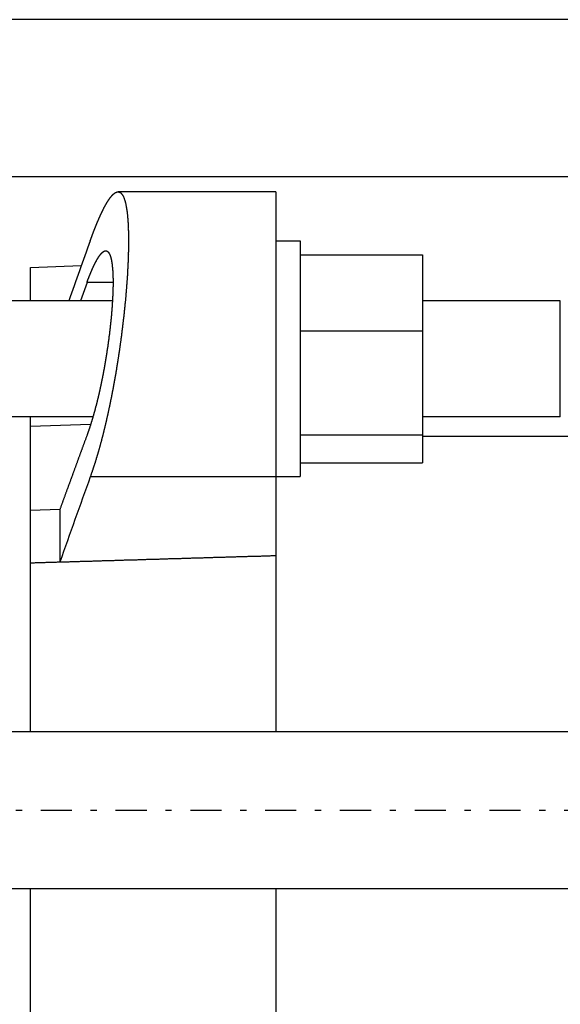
# Model space of a CAD drawing. Header units: millimetres. Extents: x 20 to 566, y 106 to 300.
# Tile 8 of 14: x 371 to 426, y 184 to 284. Entities that reach past the tile are written whole.
import ezdxf

# ---------------------------------------------------------------- set-up
doc = ezdxf.new("R2010")
doc.units = ezdxf.units.MM
doc.header["$MEASUREMENT"] = 0
doc.linetypes.add('DASH-DOT', pattern=[7.62, 3.175, -1.905, 0.635, -1.905])
doc.layers.add('16', color=7, linetype='Continuous')
doc.layers.add('4', color=7, linetype='Continuous')

msp = doc.modelspace()

# ---------------------------------------------------------------- linework, layer by layer
at = {"color": 7, "linetype": 'Continuous', "lineweight": 30}
for p, q in [((462.56, 283.83), (335.66, 283.83)), ((462.56, 267.83), (335.66, 267.83)), ((372.11, 255.21), (372.11, 258.58)), ((380.47, 255.21), (317.11, 255.21)), ((426.11, 255.21), (412.06, 255.21)), ((426.11, 243.37), (426.11, 255.21)), ((378.48, 243.37), (317.11, 243.37)), ((426.11, 243.37), (412.06, 243.37)), ((397.11, 229.22), (397.11, 211.33)), ((372.11, 211.33), (372.11, 228.48)), ((335.66, 211.33), (462.56, 211.33)), ((335.66, 195.33), (462.56, 195.33)), ((372.11, 148.08), (372.11, 195.33)), ((397.11, 195.33), (397.11, 147.08))]:
    msp.add_line(p, q, dxfattribs=at)
at = {"layer": '16', "color": 7, "linetype": 'Continuous', "lineweight": 30}
for p, q in [((397.11, 266.29), (381.04, 266.29)), ((397.11, 266.29), (397.11, 229.22)), ((397.11, 261.29), (399.61, 261.29)), ((399.61, 261.29), (399.61, 237.29)), ((399.61, 259.89), (412.06, 259.89)), ((412.06, 259.89), (412.06, 238.69)), ((372.11, 258.58), (377.3, 258.78)), ((377.88, 257.07), (377.2, 255.21)), ((380.53, 257.07), (377.88, 257.07)), ((399.61, 252.13), (412.06, 252.13)), ((372.11, 228.48), (372.11, 243.37)), ((378.25, 242.61), (372.11, 242.39)), ((399.61, 241.53), (412.06, 241.53)), ((474.11, 241.38), (412.06, 241.38)), ((399.61, 238.69), (412.06, 238.69)), ((397.11, 237.27), (378.21, 237.27)), ((397.11, 237.29), (399.61, 237.29)), ((375.11, 233.94), (372.11, 233.83)), ((375.11, 233.94), (375.11, 228.59)), ((375.11, 228.59), (372.11, 228.48))]:
    msp.add_line(p, q, dxfattribs=at)
for centre, radius, start, end in [((2218.34, -401.46), 1955.85, 160.19224, 160.38209), ((1984.45, -341.71), 1707.4, 160.17799, 160.48725)]:
    msp.add_arc(centre, radius, start, end, dxfattribs=at)
for points, start_tangent, end_tangent in [([(378.21, 261.31), (378.22, 261.34), (378.23, 261.37), (378.24, 261.4), (378.25, 261.42), (378.26, 261.45), (378.27, 261.48), (378.28, 261.51), (378.29, 261.54), (378.3, 261.57), (378.32, 261.6), (378.33, 261.63), (378.34, 261.65), (378.35, 261.68), (378.36, 261.71), (378.37, 261.74), (378.38, 261.77), (378.39, 261.8), (378.4, 261.83), (378.41, 261.86), (378.42, 261.88), (378.43, 261.91), (378.44, 261.94), (378.45, 261.97), (378.46, 262), (378.48, 262.03), (378.49, 262.06), (378.5, 262.08), (378.51, 262.11), (378.52, 262.14), (378.53, 262.17), (378.54, 262.2), (378.55, 262.23), (378.56, 262.26), (378.57, 262.28), (378.58, 262.31), (378.6, 262.34), (378.61, 262.37), (378.62, 262.4), (378.63, 262.43), (378.64, 262.46), (378.65, 262.48), (378.66, 262.51), (378.67, 262.54), (378.68, 262.57), (378.7, 262.6), (378.71, 262.63), (378.72, 262.65), (378.73, 262.68), (378.74, 262.71), (378.75, 262.74), (378.76, 262.77), (378.78, 262.8), (378.79, 262.82), (378.8, 262.85), (378.81, 262.88), (378.82, 262.91), (378.83, 262.94), (378.84, 262.97), (378.86, 262.99), (378.87, 263.02), (378.88, 263.05), (378.89, 263.08), (378.9, 263.11), (378.91, 263.14), (378.93, 263.16), (378.94, 263.19), (378.95, 263.22), (378.96, 263.25), (378.97, 263.28), (378.99, 263.31), (379, 263.33), (379.01, 263.36), (379.02, 263.39), (379.03, 263.42), (379.05, 263.45), (379.06, 263.47), (379.07, 263.5), (379.08, 263.53), (379.09, 263.56), (379.11, 263.59), (379.12, 263.61), (379.13, 263.64), (379.14, 263.67), (379.16, 263.7), (379.17, 263.73), (379.18, 263.75), (379.19, 263.78), (379.21, 263.81), (379.22, 263.84), (379.23, 263.87), (379.24, 263.89), (379.26, 263.92), (379.27, 263.95), (379.28, 263.98), (379.29, 264), (379.31, 264.03), (379.32, 264.06), (379.33, 264.09), (379.35, 264.12), (379.36, 264.14), (379.37, 264.17), (379.39, 264.2), (379.4, 264.23), (379.41, 264.25), (379.42, 264.28), (379.44, 264.31), (379.45, 264.34), (379.47, 264.36), (379.48, 264.39), (379.49, 264.42), (379.51, 264.45), (379.52, 264.47), (379.53, 264.5), (379.55, 264.53), (379.56, 264.55), (379.57, 264.58), (379.59, 264.61), (379.6, 264.64), (379.62, 264.66), (379.63, 264.69), (379.64, 264.72), (379.66, 264.74), (379.67, 264.77), (379.69, 264.8), (379.7, 264.83), (379.72, 264.85), (379.73, 264.88), (379.75, 264.91), (379.76, 264.93), (379.78, 264.96), (379.79, 264.99), (379.81, 265.01), (379.82, 265.04), (379.84, 265.07), (379.85, 265.09), (379.87, 265.12), (379.88, 265.15), (379.9, 265.17), (379.91, 265.2), (379.93, 265.22), (379.95, 265.25), (379.96, 265.28), (379.98, 265.3), (379.99, 265.33), (380.01, 265.35), (380.03, 265.38), (380.04, 265.41), (380.06, 265.43), (380.08, 265.46), (380.09, 265.48), (380.11, 265.51), (380.13, 265.53), (380.15, 265.56), (380.16, 265.58), (380.18, 265.61), (380.2, 265.63), (380.22, 265.66), (380.24, 265.68), (380.25, 265.71), (380.27, 265.73), (380.29, 265.75), (380.31, 265.78), (380.33, 265.8), (380.35, 265.83), (380.37, 265.85), (380.39, 265.87), (380.41, 265.9), (380.43, 265.92), (380.45, 265.94), (380.47, 265.96), (380.49, 265.98), (380.51, 266.01), (380.54, 266.03), (380.56, 266.05), (380.58, 266.07), (380.6, 266.09), (380.63, 266.11), (380.65, 266.13), (380.68, 266.15), (380.7, 266.16), (380.73, 266.18), (380.75, 266.2), (380.78, 266.21), (380.81, 266.23), (380.84, 266.24), (380.86, 266.25), (380.89, 266.26), (380.92, 266.27), (380.95, 266.28), (380.98, 266.28), (381.01, 266.29), (381.04, 266.29)], (0.04231, 0.117521), (0.125764, 0.003735)), ([(381.04, 266.29), (381.13, 266.27), (381.21, 266.24), (381.28, 266.2), (381.35, 266.16), (381.41, 266.1), (381.46, 266.03), (381.51, 265.96), (381.55, 265.88), (381.59, 265.81), (381.62, 265.73), (381.65, 265.65), (381.68, 265.57), (381.71, 265.49), (381.73, 265.41), (381.76, 265.33), (381.78, 265.25), (381.8, 265.17), (381.82, 265.08), (381.84, 265), (381.85, 264.92), (381.87, 264.84), (381.88, 264.75), (381.9, 264.67), (381.91, 264.59), (381.93, 264.5), (381.94, 264.42), (381.95, 264.34), (381.96, 264.25), (381.97, 264.17), (381.98, 264.08), (381.99, 264), (382, 263.92), (382.01, 263.83), (382.01, 263.75), (382.02, 263.66), (382.03, 263.58), (382.04, 263.49), (382.04, 263.41), (382.05, 263.33), (382.05, 263.24), (382.06, 263.16), (382.06, 263.07), (382.07, 262.99), (382.07, 262.9), (382.08, 262.82), (382.08, 262.73), (382.08, 262.65), (382.09, 262.57), (382.09, 262.48), (382.09, 262.4), (382.1, 262.31), (382.1, 262.23), (382.1, 262.14), (382.1, 262.06), (382.1, 261.97), (382.1, 261.89), (382.11, 261.81), (382.11, 261.72), (382.11, 261.64), (382.11, 261.55), (382.11, 261.47), (382.11, 261.38), (382.11, 261.3), (382.11, 261.21), (382.11, 261.13), (382.11, 261.04), (382.11, 260.96), (382.11, 260.88), (382.11, 260.79), (382.1, 260.71), (382.1, 260.62), (382.1, 260.54), (382.1, 260.45), (382.1, 260.37), (382.1, 260.28), (382.1, 260.2), (382.09, 260.11), (382.09, 260.03), (382.09, 259.95), (382.09, 259.86), (382.08, 259.78), (382.08, 259.69), (382.08, 259.61), (382.07, 259.52), (382.07, 259.44), (382.07, 259.35), (382.06, 259.27), (382.06, 259.18), (382.06, 259.1), (382.05, 259.02), (382.05, 258.93), (382.05, 258.85), (382.04, 258.76), (382.04, 258.68), (382.03, 258.59), (382.03, 258.51), (382.02, 258.42), (382.02, 258.34), (382.02, 258.26), (382.01, 258.17), (382.01, 258.09), (382, 258), (382, 257.92), (381.99, 257.83), (381.99, 257.75), (381.98, 257.67), (381.97, 257.58), (381.97, 257.5), (381.96, 257.41), (381.96, 257.33), (381.95, 257.24), (381.95, 257.16), (381.94, 257.07), (381.93, 256.99), (381.93, 256.91), (381.92, 256.82), (381.91, 256.74), (381.91, 256.65), (381.9, 256.57), (381.9, 256.48), (381.89, 256.4), (381.88, 256.32), (381.87, 256.23), (381.87, 256.15), (381.86, 256.06), (381.85, 255.98), (381.85, 255.89), (381.84, 255.81), (381.83, 255.73), (381.82, 255.64), (381.82, 255.56), (381.81, 255.47), (381.8, 255.39), (381.79, 255.31), (381.79, 255.22), (381.78, 255.14), (381.77, 255.05), (381.76, 254.97), (381.75, 254.88), (381.74, 254.8), (381.74, 254.72), (381.73, 254.63), (381.72, 254.55), (381.71, 254.46), (381.7, 254.38), (381.69, 254.3), (381.68, 254.21), (381.68, 254.13), (381.67, 254.04), (381.66, 253.96), (381.65, 253.88), (381.64, 253.79), (381.63, 253.71), (381.62, 253.62), (381.61, 253.54), (381.6, 253.46), (381.59, 253.37), (381.58, 253.29), (381.57, 253.2), (381.56, 253.12), (381.55, 253.04), (381.54, 252.95), (381.53, 252.87), (381.52, 252.78), (381.51, 252.7), (381.5, 252.62), (381.49, 252.53), (381.48, 252.45), (381.47, 252.36), (381.46, 252.28), (381.45, 252.2), (381.44, 252.11), (381.43, 252.03), (381.42, 251.94), (381.41, 251.86), (381.4, 251.78), (381.39, 251.69), (381.38, 251.61), (381.37, 251.53), (381.35, 251.44), (381.34, 251.36), (381.33, 251.27), (381.32, 251.19), (381.31, 251.11), (381.3, 251.02), (381.29, 250.94), (381.27, 250.86), (381.26, 250.77), (381.25, 250.69), (381.24, 250.6), (381.23, 250.52), (381.22, 250.44), (381.2, 250.35), (381.19, 250.27), (381.18, 250.19), (381.17, 250.1), (381.15, 250.02), (381.14, 249.93), (381.13, 249.85), (381.12, 249.77), (381.1, 249.68), (381.09, 249.6), (381.08, 249.52), (381.07, 249.43), (381.05, 249.35), (381.04, 249.27), (381.03, 249.18), (381.01, 249.1), (381, 249.02), (380.99, 248.93), (380.97, 248.85), (380.96, 248.77), (380.95, 248.68), (380.93, 248.6), (380.92, 248.51), (380.91, 248.43), (380.89, 248.35), (380.88, 248.26), (380.87, 248.18), (380.85, 248.1), (380.84, 248.01), (380.82, 247.93), (380.81, 247.85), (380.8, 247.76), (380.78, 247.68), (380.77, 247.6), (380.75, 247.51), (380.74, 247.43), (380.72, 247.35), (380.71, 247.26), (380.69, 247.18), (380.68, 247.1), (380.66, 247.01), (380.65, 246.93), (380.63, 246.85), (380.62, 246.77), (380.6, 246.68), (380.59, 246.6), (380.57, 246.52), (380.56, 246.43), (380.54, 246.35), (380.53, 246.27), (380.51, 246.18), (380.5, 246.1), (380.48, 246.02), (380.46, 245.93), (380.45, 245.85), (380.43, 245.77), (380.42, 245.69), (380.4, 245.6), (380.38, 245.52), (380.37, 245.44), (380.35, 245.35), (380.33, 245.27), (380.32, 245.19), (380.3, 245.1), (380.28, 245.02), (380.27, 244.94), (380.25, 244.86), (380.23, 244.77), (380.22, 244.69), (380.2, 244.61), (380.18, 244.52), (380.16, 244.44), (380.15, 244.36), (380.13, 244.28), (380.11, 244.19), (380.09, 244.11), (380.08, 244.03), (380.06, 243.95), (380.04, 243.86), (380.02, 243.78), (380, 243.7), (379.99, 243.62), (379.97, 243.53), (379.95, 243.45), (379.93, 243.37), (379.91, 243.29), (379.89, 243.2), (379.87, 243.12), (379.86, 243.04), (379.84, 242.96), (379.82, 242.87), (379.8, 242.79), (379.78, 242.71), (379.76, 242.63), (379.74, 242.54), (379.72, 242.46), (379.7, 242.38), (379.68, 242.3), (379.66, 242.22), (379.64, 242.13), (379.62, 242.05), (379.6, 241.97), (379.58, 241.89), (379.56, 241.8), (379.54, 241.72), (379.52, 241.64), (379.5, 241.56), (379.48, 241.48), (379.46, 241.39), (379.44, 241.31), (379.41, 241.23), (379.39, 241.15), (379.37, 241.07), (379.35, 240.99), (379.33, 240.9), (379.31, 240.82), (379.28, 240.74), (379.26, 240.66), (379.24, 240.58), (379.22, 240.5), (379.2, 240.41), (379.17, 240.33), (379.15, 240.25), (379.13, 240.17), (379.11, 240.09), (379.08, 240.01), (379.06, 239.93), (379.04, 239.84), (379.01, 239.76), (378.99, 239.68), (378.97, 239.6), (378.94, 239.52), (378.92, 239.44), (378.89, 239.36), (378.87, 239.28), (378.84, 239.2), (378.82, 239.11), (378.8, 239.03), (378.77, 238.95), (378.75, 238.87), (378.72, 238.79), (378.7, 238.71), (378.67, 238.63), (378.64, 238.55), (378.62, 238.47), (378.59, 238.39), (378.57, 238.31), (378.54, 238.23), (378.51, 238.15), (378.49, 238.07), (378.46, 237.99), (378.43, 237.91), (378.41, 237.83), (378.38, 237.75), (378.35, 237.67), (378.32, 237.59), (378.3, 237.51), (378.27, 237.43), (378.24, 237.35), (378.21, 237.27)], (0.340403, -0.058693), (-0.115819, -0.321853)), ([(379.79, 260.29), (379.85, 260.28), (379.91, 260.26), (379.96, 260.23), (380.01, 260.2), (380.05, 260.16), (380.09, 260.11), (380.12, 260.06), (380.15, 260), (380.18, 259.95), (380.21, 259.89), (380.23, 259.84), (380.25, 259.78), (380.27, 259.72), (380.29, 259.67), (380.3, 259.61), (380.32, 259.55), (380.33, 259.49), (380.35, 259.43), (380.36, 259.37), (380.37, 259.31), (380.38, 259.26), (380.39, 259.2), (380.4, 259.14), (380.41, 259.08), (380.42, 259.02), (380.43, 258.96), (380.44, 258.9), (380.44, 258.84), (380.45, 258.78), (380.46, 258.72), (380.46, 258.66), (380.47, 258.6), (380.47, 258.54), (380.48, 258.48), (380.48, 258.42), (380.49, 258.36), (380.49, 258.3), (380.5, 258.24), (380.5, 258.18), (380.5, 258.12), (380.51, 258.06), (380.51, 258), (380.51, 257.94), (380.52, 257.88), (380.52, 257.82), (380.52, 257.75), (380.52, 257.69), (380.52, 257.63), (380.52, 257.57), (380.53, 257.51), (380.53, 257.45), (380.53, 257.39), (380.53, 257.33), (380.53, 257.27), (380.53, 257.21), (380.53, 257.15), (380.53, 257.09), (380.53, 257.03), (380.53, 256.97), (380.53, 256.91), (380.53, 256.85), (380.53, 256.79), (380.53, 256.73), (380.53, 256.67), (380.53, 256.61), (380.52, 256.55), (380.52, 256.49), (380.52, 256.43), (380.52, 256.37), (380.52, 256.31), (380.52, 256.25), (380.52, 256.19), (380.51, 256.13), (380.51, 256.07), (380.51, 256.01), (380.51, 255.95), (380.51, 255.89), (380.5, 255.82), (380.5, 255.76), (380.5, 255.7), (380.49, 255.64), (380.49, 255.58), (380.49, 255.52), (380.49, 255.46), (380.48, 255.4), (380.48, 255.34), (380.48, 255.28), (380.47, 255.22), (380.47, 255.16), (380.47, 255.1), (380.46, 255.04), (380.46, 254.98), (380.45, 254.92), (380.45, 254.86), (380.45, 254.8), (380.44, 254.74), (380.44, 254.68), (380.43, 254.62), (380.43, 254.56), (380.43, 254.5), (380.42, 254.44), (380.42, 254.38), (380.41, 254.32), (380.41, 254.26), (380.4, 254.2), (380.4, 254.14), (380.39, 254.08), (380.39, 254.02), (380.38, 253.96), (380.38, 253.9), (380.37, 253.84), (380.37, 253.78), (380.36, 253.72), (380.36, 253.66), (380.35, 253.6), (380.34, 253.54), (380.34, 253.48), (380.33, 253.42), (380.33, 253.36), (380.32, 253.3), (380.32, 253.24), (380.31, 253.18), (380.3, 253.12), (380.3, 253.06), (380.29, 253), (380.29, 252.94), (380.28, 252.88), (380.27, 252.82), (380.27, 252.76), (380.26, 252.7), (380.25, 252.64), (380.25, 252.58), (380.24, 252.52), (380.23, 252.46), (380.23, 252.4), (380.22, 252.34), (380.21, 252.28), (380.21, 252.22), (380.2, 252.16), (380.19, 252.1), (380.18, 252.04), (380.18, 251.98), (380.17, 251.92), (380.16, 251.86), (380.16, 251.8), (380.15, 251.74), (380.14, 251.68), (380.13, 251.62), (380.12, 251.56), (380.12, 251.5), (380.11, 251.44), (380.1, 251.38), (380.09, 251.32), (380.09, 251.26), (380.08, 251.2), (380.07, 251.14), (380.06, 251.08), (380.05, 251.02), (380.05, 250.96), (380.04, 250.9), (380.03, 250.84), (380.02, 250.78), (380.01, 250.72), (380, 250.66), (379.99, 250.6), (379.99, 250.54), (379.98, 250.48), (379.97, 250.42), (379.96, 250.36), (379.95, 250.31), (379.94, 250.25), (379.93, 250.19), (379.92, 250.13), (379.91, 250.07), (379.91, 250.01), (379.9, 249.95), (379.89, 249.89), (379.88, 249.83), (379.87, 249.77), (379.86, 249.71), (379.85, 249.65), (379.84, 249.59), (379.83, 249.53), (379.82, 249.47), (379.81, 249.41), (379.8, 249.35), (379.79, 249.29), (379.78, 249.23), (379.77, 249.17), (379.76, 249.11), (379.75, 249.05), (379.74, 248.99), (379.73, 248.93), (379.72, 248.88), (379.71, 248.82), (379.7, 248.76), (379.69, 248.7), (379.68, 248.64), (379.67, 248.58), (379.66, 248.52), (379.65, 248.46), (379.64, 248.4), (379.63, 248.34), (379.62, 248.28), (379.61, 248.22), (379.59, 248.16), (379.58, 248.1), (379.57, 248.04), (379.56, 247.98), (379.55, 247.93), (379.54, 247.87), (379.53, 247.81), (379.52, 247.75), (379.51, 247.69), (379.49, 247.63), (379.48, 247.57), (379.47, 247.51), (379.46, 247.45), (379.45, 247.39), (379.44, 247.33), (379.42, 247.27), (379.41, 247.21), (379.4, 247.16), (379.39, 247.1), (379.38, 247.04), (379.36, 246.98), (379.35, 246.92), (379.34, 246.86), (379.33, 246.8), (379.32, 246.74), (379.3, 246.68), (379.29, 246.62), (379.28, 246.57), (379.27, 246.51), (379.25, 246.45), (379.24, 246.39), (379.23, 246.33), (379.21, 246.27), (379.2, 246.21), (379.19, 246.15), (379.18, 246.09), (379.16, 246.03), (379.15, 245.98), (379.14, 245.92), (379.12, 245.86), (379.11, 245.8), (379.1, 245.74), (379.08, 245.68), (379.07, 245.62), (379.05, 245.56), (379.04, 245.51), (379.03, 245.45), (379.01, 245.39), (379, 245.33), (378.99, 245.27), (378.97, 245.21), (378.96, 245.15), (378.94, 245.09), (378.93, 245.04), (378.91, 244.98), (378.9, 244.92), (378.88, 244.86), (378.87, 244.8), (378.86, 244.74), (378.84, 244.68), (378.83, 244.63), (378.81, 244.57), (378.8, 244.51), (378.78, 244.45), (378.76, 244.39), (378.75, 244.33), (378.73, 244.28), (378.72, 244.22), (378.7, 244.16), (378.69, 244.1), (378.67, 244.04), (378.66, 243.98), (378.64, 243.93), (378.62, 243.87), (378.61, 243.81), (378.59, 243.75), (378.58, 243.69), (378.56, 243.64), (378.54, 243.58), (378.53, 243.52), (378.51, 243.46), (378.49, 243.4), (378.48, 243.35), (378.46, 243.29), (378.44, 243.23), (378.43, 243.17), (378.41, 243.11), (378.39, 243.06), (378.37, 243), (378.36, 242.94), (378.34, 242.88), (378.32, 242.83), (378.3, 242.77), (378.28, 242.71), (378.27, 242.65), (378.25, 242.6), (378.23, 242.54), (378.21, 242.48), (378.19, 242.42), (378.17, 242.37), (378.16, 242.31), (378.14, 242.25), (378.12, 242.19), (378.1, 242.14), (378.08, 242.08), (378.06, 242.02), (378.04, 241.97), (378.02, 241.91), (378, 241.85), (377.98, 241.79), (377.96, 241.74), (377.94, 241.68), (377.92, 241.62), (377.9, 241.57), (377.88, 241.51)], (0.243458, -0.040011), (-0.084125, -0.229399)), ([(377.88, 257.07), (377.89, 257.09), (377.89, 257.1), (377.9, 257.12), (377.91, 257.14), (377.91, 257.16), (377.92, 257.18), (377.93, 257.2), (377.93, 257.22), (377.94, 257.24), (377.95, 257.26), (377.96, 257.27), (377.96, 257.29), (377.97, 257.31), (377.98, 257.33), (377.98, 257.35), (377.99, 257.37), (378, 257.39), (378, 257.41), (378.01, 257.42), (378.02, 257.44), (378.03, 257.46), (378.03, 257.48), (378.04, 257.5), (378.05, 257.52), (378.06, 257.54), (378.06, 257.55), (378.07, 257.57), (378.08, 257.59), (378.08, 257.61), (378.09, 257.63), (378.1, 257.65), (378.11, 257.67), (378.11, 257.69), (378.12, 257.7), (378.13, 257.72), (378.14, 257.74), (378.14, 257.76), (378.15, 257.78), (378.16, 257.8), (378.17, 257.82), (378.17, 257.83), (378.18, 257.85), (378.19, 257.87), (378.2, 257.89), (378.2, 257.91), (378.21, 257.93), (378.22, 257.95), (378.23, 257.96), (378.23, 257.98), (378.24, 258), (378.25, 258.02), (378.26, 258.04), (378.26, 258.06), (378.27, 258.07), (378.28, 258.09), (378.29, 258.11), (378.29, 258.13), (378.3, 258.15), (378.31, 258.17), (378.32, 258.19), (378.33, 258.2), (378.33, 258.22), (378.34, 258.24), (378.35, 258.26), (378.36, 258.28), (378.37, 258.3), (378.37, 258.31), (378.38, 258.33), (378.39, 258.35), (378.4, 258.37), (378.41, 258.39), (378.41, 258.41), (378.42, 258.42), (378.43, 258.44), (378.44, 258.46), (378.45, 258.48), (378.45, 258.5), (378.46, 258.52), (378.47, 258.53), (378.48, 258.55), (378.49, 258.57), (378.5, 258.59), (378.5, 258.61), (378.51, 258.63), (378.52, 258.64), (378.53, 258.66), (378.54, 258.68), (378.55, 258.7), (378.56, 258.72), (378.56, 258.73), (378.57, 258.75), (378.58, 258.77), (378.59, 258.79), (378.6, 258.81), (378.61, 258.82), (378.62, 258.84), (378.62, 258.86), (378.63, 258.88), (378.64, 258.9), (378.65, 258.91), (378.66, 258.93), (378.67, 258.95), (378.68, 258.97), (378.69, 258.99), (378.7, 259), (378.7, 259.02), (378.71, 259.04), (378.72, 259.06), (378.73, 259.08), (378.74, 259.09), (378.75, 259.11), (378.76, 259.13), (378.77, 259.15), (378.78, 259.16), (378.79, 259.18), (378.8, 259.2), (378.81, 259.22), (378.82, 259.24), (378.83, 259.25), (378.84, 259.27), (378.84, 259.29), (378.85, 259.31), (378.86, 259.32), (378.87, 259.34), (378.88, 259.36), (378.89, 259.38), (378.9, 259.39), (378.91, 259.41), (378.92, 259.43), (378.93, 259.44), (378.94, 259.46), (378.95, 259.48), (378.96, 259.5), (378.98, 259.51), (378.99, 259.53), (379, 259.55), (379.01, 259.56), (379.02, 259.58), (379.03, 259.6), (379.04, 259.62), (379.05, 259.63), (379.06, 259.65), (379.07, 259.67), (379.08, 259.68), (379.09, 259.7), (379.11, 259.72), (379.12, 259.73), (379.13, 259.75), (379.14, 259.76), (379.15, 259.78), (379.16, 259.8), (379.17, 259.81), (379.19, 259.83), (379.2, 259.85), (379.21, 259.86), (379.22, 259.88), (379.23, 259.89), (379.25, 259.91), (379.26, 259.93), (379.27, 259.94), (379.29, 259.96), (379.3, 259.97), (379.31, 259.99), (379.32, 260), (379.34, 260.02), (379.35, 260.03), (379.37, 260.05), (379.38, 260.06), (379.39, 260.07), (379.41, 260.09), (379.42, 260.1), (379.44, 260.12), (379.45, 260.13), (379.47, 260.14), (379.48, 260.15), (379.5, 260.17), (379.51, 260.18), (379.53, 260.19), (379.55, 260.2), (379.56, 260.21), (379.58, 260.22), (379.6, 260.23), (379.62, 260.24), (379.64, 260.25), (379.65, 260.26), (379.67, 260.27), (379.69, 260.27), (379.71, 260.28), (379.73, 260.28), (379.75, 260.29), (379.77, 260.29), (379.79, 260.29)], (0.028185, 0.076817), (0.082339, 0.001967)), ([(377.88, 241.51), (377.84, 241.39), (377.79, 241.27), (377.75, 241.16), (377.71, 241.04), (377.66, 240.92), (377.62, 240.8), (377.58, 240.68), (377.53, 240.57), (377.49, 240.45), (377.44, 240.33), (377.4, 240.21), (377.36, 240.09), (377.31, 239.97), (377.27, 239.86), (377.23, 239.74), (377.18, 239.62), (377.14, 239.5), (377.1, 239.38), (377.05, 239.26), (377.01, 239.15), (376.97, 239.03), (376.92, 238.91), (376.88, 238.79), (376.84, 238.67), (376.8, 238.56), (376.75, 238.44), (376.71, 238.32), (376.67, 238.2), (376.62, 238.08), (376.58, 237.96), (376.54, 237.85), (376.49, 237.73), (376.45, 237.61), (376.41, 237.49), (376.36, 237.37), (376.32, 237.25), (376.28, 237.14), (376.23, 237.02), (376.19, 236.9), (376.15, 236.78), (376.1, 236.66), (376.06, 236.54), (376.02, 236.43), (375.97, 236.31), (375.93, 236.19), (375.89, 236.07), (375.84, 235.95), (375.8, 235.84), (375.76, 235.72), (375.71, 235.6), (375.67, 235.48), (375.63, 235.36), (375.58, 235.24), (375.54, 235.13), (375.5, 235.01), (375.45, 234.89), (375.41, 234.77), (375.37, 234.65), (375.32, 234.53), (375.28, 234.42), (375.24, 234.3), (375.2, 234.18), (375.15, 234.06), (375.11, 233.94)], (-0.185082, -0.504385), (-0.184106, -0.504742)), ([(397.11, 229.22), (396.72, 229.21), (396.33, 229.2), (395.94, 229.19), (395.55, 229.17), (395.16, 229.16), (394.77, 229.15), (394.37, 229.14), (393.98, 229.13), (393.59, 229.12), (393.2, 229.11), (392.81, 229.09), (392.42, 229.08), (392.03, 229.07), (391.64, 229.06), (391.25, 229.05), (390.86, 229.04), (390.47, 229.02), (390.08, 229.01), (389.69, 229), (389.3, 228.99), (388.91, 228.98), (388.52, 228.97), (388.12, 228.95), (387.73, 228.94), (387.34, 228.93), (386.95, 228.92), (386.56, 228.91), (386.17, 228.9), (385.78, 228.88), (385.39, 228.87), (385, 228.86), (384.61, 228.85), (384.22, 228.84), (383.83, 228.83), (383.44, 228.82), (383.05, 228.8), (382.66, 228.79), (382.27, 228.78), (381.87, 228.77), (381.48, 228.76), (381.09, 228.75), (380.7, 228.73), (380.31, 228.72), (379.92, 228.71), (379.53, 228.7), (379.14, 228.69), (378.75, 228.68), (378.36, 228.66), (377.97, 228.65), (377.58, 228.64), (377.19, 228.63), (376.8, 228.62), (376.41, 228.61), (376.02, 228.59), (375.62, 228.58), (375.23, 228.57), (374.84, 228.56), (374.45, 228.55), (374.06, 228.54), (373.67, 228.53), (373.28, 228.51), (372.89, 228.5), (372.5, 228.49), (372.11, 228.48)], (-1.666668, -0.049453), (-1.666665, -0.049544))]:
    msp.add_spline(points, degree=3, dxfattribs=dict(at, start_tangent=start_tangent, end_tangent=end_tangent))
at = {"layer": '4', "color": 7, "linetype": 'DASH-DOT', "lineweight": 30}
msp.add_line((236.01, 203.33), (565.77, 203.33), dxfattribs=at)

doc.saveas('drawing.dxf')
